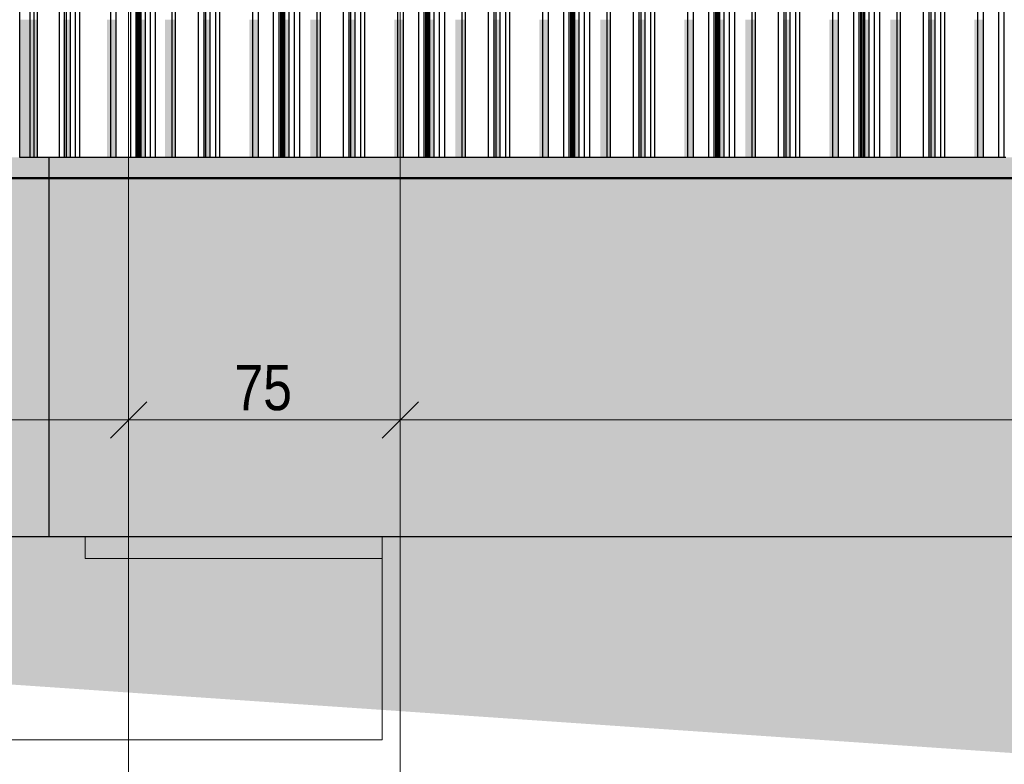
# Model space of a CAD drawing. Header units: metres. Extents: x -58265 to 590738, y -55036 to 35250.
# Tile 105 of 160: x 562561 to 565278, y -52304 to -50249. Entities that reach past the tile are written whole.
import ezdxf

# ---------------------------------------------------------------- set-up
doc = ezdxf.new("R2010")
doc.units = ezdxf.units.M
doc.header["$LTSCALE"] = 0.05
doc.linetypes.add('Strichlinie_ eng', pattern=[46, 30, -16])
for name, color, linetype in [('Ansicht Süd_3_A_1_Decken_Roh', 7, 'Continuous'), ('Ansicht Süd_3_A_1_Fassaden', 7, 'Continuous'), ('Ansicht Süd_3_A_1_Schraffuren', 7, 'Continuous'), ('Ansicht Süd_3_A_1_Wände_Außen', 7, 'Continuous'), ('Ansicht Süd_3_A_3_Achsen_Raster', 7, 'Continuous'), ('Ansicht Süd_3_A_4_Bemaßung_100', 7, 'Continuous')]:
    doc.layers.add(name, color=color, linetype=linetype)
doc.styles.add('ERSTELLTER_STIL_2', font='txt')

msp = doc.modelspace()

# ---------------------------------------------------------------- hatches: boundary and pattern name
at = {"layer": 'Ansicht Süd_3_A_1_Schraffuren', "linetype": 'Continuous', "lineweight": 15}
for points in [[(562589.2, -50628.9), (562589.2, -50248.9), (562560.9, -50248.9), (562560.9, -50628.9)], [(562600.9, -50628.9), (562600.9, -50248.9), (562589.2, -50248.9), (562589.2, -50628.9)], [(562609.4, -50628.9), (562609.4, -50248.9), (562600.9, -50248.9), (562600.9, -50628.9)], [(562684.5, -50248.9), (562681.2, -50248.9), (562681.2, -50628.9), (562684.5, -50628.9)], [(562689.5, -50628.9), (562689.5, -50248.9), (562684.5, -50248.9), (562684.5, -50628.9)], [(562700.6, -50628.9), (562700.6, -50248.9), (562689.5, -50248.9), (562689.5, -50628.9)], [(562812.4, -50248.9), (562801.7, -50248.9), (562801.7, -50628.9), (562812.4, -50628.9)], [(562827, -50628.9), (562827, -50248.9), (562812.4, -50248.9), (562812.4, -50628.9)], [(562886.1, -50248.9), (562882.8, -50248.9), (562882.8, -50628.9), (562886.1, -50628.9)], [(562887.7, -50628.9), (562887.7, -50248.9), (562886.1, -50248.9), (562886.1, -50628.9)], [(562891.5, -50628.9), (562891.5, -50248.9), (562887.7, -50248.9), (562887.7, -50628.9)], [(562893.2, -50628.9), (562893.2, -50248.9), (562891.5, -50248.9), (562891.5, -50628.9)], [(562896.1, -50628.9), (562896.1, -50248.9), (562893.2, -50248.9), (562893.2, -50628.9)], [(562908.1, -50628.9), (562908.1, -50248.9), (562896.1, -50248.9), (562896.1, -50628.9)], [(562962, -50628.9), (562981.4, -50628.9), (562981.4, -50248.9), (562962, -50248.9)], [(562990.4, -50628.9), (562990.4, -50248.9), (562981.4, -50248.9), (562981.4, -50628.9)], [(563069.4, -50248.9), (563066.2, -50248.9), (563066.2, -50628.9), (563069.4, -50628.9)], [(563074.7, -50628.9), (563074.7, -50248.9), (563069.4, -50248.9), (563069.4, -50628.9)], [(563086.3, -50628.9), (563086.3, -50248.9), (563074.7, -50248.9), (563074.7, -50628.9)], [(563203.9, -50248.9), (563193.9, -50248.9), (563193.9, -50628.9), (563203.9, -50628.9)], [(563219.2, -50628.9), (563219.2, -50248.9), (563203.9, -50248.9), (563203.9, -50628.9)], [(563281.4, -50248.9), (563279, -50248.9), (563279, -50628.9), (563281.4, -50628.9)], [(563283.2, -50628.9), (563283.2, -50248.9), (563281.4, -50248.9), (563281.4, -50628.9)], [(563287.1, -50248.9), (563283.4, -50248.9), (563283.4, -50628.9), (563287.1, -50628.9)], [(563288.9, -50628.9), (563288.9, -50248.9), (563287.1, -50248.9), (563287.1, -50628.9)], [(563291.9, -50628.9), (563291.9, -50248.9), (563288.9, -50248.9), (563288.9, -50628.9)], [(563304.6, -50628.9), (563304.6, -50248.9), (563291.9, -50248.9), (563291.9, -50628.9)], [(563381.7, -50248.9), (563362.3, -50248.9), (563362.3, -50628.9), (563381.7, -50628.9)], [(563390.6, -50628.9), (563390.6, -50248.9), (563381.7, -50248.9), (563381.7, -50628.9)], [(563469.6, -50248.9), (563466.5, -50248.9), (563466.5, -50628.9), (563469.6, -50628.9)], [(563474.9, -50628.9), (563474.9, -50248.9), (563469.6, -50248.9), (563469.6, -50628.9)], [(563486.6, -50628.9), (563486.6, -50248.9), (563474.9, -50248.9), (563474.9, -50628.9)], [(563604.2, -50248.9), (563594.2, -50248.9), (563594.2, -50628.9), (563604.2, -50628.9)], [(563619.5, -50628.9), (563619.5, -50248.9), (563604.2, -50248.9), (563604.2, -50628.9)], [(563681.7, -50248.9), (563679.3, -50248.9), (563679.3, -50628.9), (563681.7, -50628.9)], [(563683.4, -50628.9), (563683.4, -50248.9), (563681.7, -50248.9), (563681.7, -50628.9)], [(563687.4, -50248.9), (563683.7, -50248.9), (563683.7, -50628.9), (563687.4, -50628.9)], [(563689.1, -50628.9), (563689.1, -50248.9), (563687.4, -50248.9), (563687.4, -50628.9)], [(563692.2, -50628.9), (563692.2, -50248.9), (563689.1, -50248.9), (563689.1, -50628.9)], [(563704.8, -50628.9), (563704.8, -50248.9), (563692.2, -50248.9), (563692.2, -50628.9)], [(563782, -50248.9), (563762.6, -50248.9), (563762.6, -50628.9), (563782, -50628.9)], [(563790.9, -50628.9), (563790.9, -50248.9), (563782, -50248.9), (563782, -50628.9)], [(563869.9, -50248.9), (563866.8, -50248.9), (563866.8, -50628.9), (563869.9, -50628.9)], [(563875.2, -50628.9), (563875.2, -50248.9), (563869.9, -50248.9), (563869.9, -50628.9)], [(563886.9, -50628.9), (563886.9, -50248.9), (563875.2, -50248.9), (563875.2, -50628.9)], [(564004.5, -50248.9), (563994.5, -50248.9), (563994.5, -50628.9), (564004.5, -50628.9)], [(564019.8, -50628.9), (564019.8, -50248.9), (564004.5, -50248.9), (564004.5, -50628.9)], [(564079.6, -50628.9), (564081.9, -50628.9), (564081.9, -50248.9), (564079.6, -50248.9)], [(564083.7, -50628.9), (564083.7, -50248.9), (564081.9, -50248.9), (564081.9, -50628.9)], [(564087.6, -50248.9), (564083.9, -50248.9), (564083.9, -50628.9), (564087.6, -50628.9)], [(564089.4, -50628.9), (564089.4, -50248.9), (564087.6, -50248.9), (564087.6, -50628.9)], [(564092.5, -50628.9), (564092.5, -50248.9), (564089.4, -50248.9), (564089.4, -50628.9)], [(564105.1, -50628.9), (564105.1, -50248.9), (564092.5, -50248.9), (564092.5, -50628.9)], [(564182.3, -50248.9), (564162.8, -50248.9), (564162.8, -50628.9), (564182.3, -50628.9)], [(564191.2, -50628.9), (564191.2, -50248.9), (564182.3, -50248.9), (564182.3, -50628.9)], [(564270.2, -50248.9), (564267.1, -50248.9), (564267.1, -50628.9), (564270.2, -50628.9)], [(564275.5, -50628.9), (564275.5, -50248.9), (564270.2, -50248.9), (564270.2, -50628.9)], [(564287.2, -50628.9), (564287.2, -50248.9), (564275.5, -50248.9), (564275.5, -50628.9)], [(564404.7, -50248.9), (564394.8, -50248.9), (564394.8, -50628.9), (564404.7, -50628.9)], [(564420.1, -50628.9), (564420.1, -50248.9), (564404.7, -50248.9), (564404.7, -50628.9)], [(564482.2, -50248.9), (564479.8, -50248.9), (564479.8, -50628.9), (564482.2, -50628.9)], [(564484, -50628.9), (564484, -50248.9), (564482.2, -50248.9), (564482.2, -50628.9)], [(564487.9, -50248.9), (564484.2, -50248.9), (564484.2, -50628.9), (564487.9, -50628.9)], [(564489.7, -50628.9), (564489.7, -50248.9), (564487.9, -50248.9), (564487.9, -50628.9)], [(564492.8, -50628.9), (564492.8, -50248.9), (564489.7, -50248.9), (564489.7, -50628.9)], [(564505.4, -50628.9), (564505.4, -50248.9), (564492.8, -50248.9), (564492.8, -50628.9)], [(564582.5, -50248.9), (564563.1, -50248.9), (564563.1, -50628.9), (564582.5, -50628.9)], [(564591.4, -50628.9), (564591.4, -50248.9), (564582.5, -50248.9), (564582.5, -50628.9)], [(564667.3, -50628.9), (564670.4, -50628.9), (564670.4, -50248.9), (564667.3, -50248.9)], [(564675.7, -50628.9), (564675.7, -50248.9), (564670.4, -50248.9), (564670.4, -50628.9)], [(564687.4, -50628.9), (564687.4, -50248.9), (564675.7, -50248.9), (564675.7, -50628.9)], [(564805, -50248.9), (564795, -50248.9), (564795, -50628.9), (564805, -50628.9)], [(564820.3, -50628.9), (564820.3, -50248.9), (564805, -50248.9), (564805, -50628.9)], [(564882.5, -50248.9), (564880.1, -50248.9), (564880.1, -50628.9), (564882.5, -50628.9)], [(564884.2, -50628.9), (564884.2, -50248.9), (564882.5, -50248.9), (564882.5, -50628.9)], [(564888.2, -50248.9), (564884.5, -50248.9), (564884.5, -50628.9), (564888.2, -50628.9)], [(564890, -50628.9), (564890, -50248.9), (564888.2, -50248.9), (564888.2, -50628.9)], [(564893, -50628.9), (564893, -50248.9), (564890, -50248.9), (564890, -50628.9)], [(564905.6, -50628.9), (564905.6, -50248.9), (564893, -50248.9), (564893, -50628.9)], [(564982.8, -50248.9), (564963.4, -50248.9), (564963.4, -50628.9), (564982.8, -50628.9)], [(564991.7, -50628.9), (564991.7, -50248.9), (564982.8, -50248.9), (564982.8, -50628.9)], [(565070.7, -50248.9), (565067.6, -50248.9), (565067.6, -50628.9), (565070.7, -50628.9)], [(565076, -50628.9), (565076, -50248.9), (565070.7, -50248.9), (565070.7, -50628.9)], [(565087.7, -50628.9), (565087.7, -50248.9), (565076, -50248.9), (565076, -50628.9)], [(565205.3, -50248.9), (565195.3, -50248.9), (565195.3, -50628.9), (565205.3, -50628.9)], [(565220.6, -50628.9), (565220.6, -50248.9), (565205.3, -50248.9), (565205.3, -50628.9)], [(556844.3, -50836.1), (556250.4, -51676.1), (562640.9, -51676.1), (562640.9, -50628.9), (562560.1, -50628.9), (562560.1, -50626.1), (562560.1, -50628.9), (560685.9, -50628.9), (560685.9, -50686.1), (560275.9, -50686.1), (560275.9, -50836.1)]]:
    msp.add_hatch(color=7, dxfattribs=at).paths.add_polyline_path(points)
h = msp.add_hatch(color=7, dxfattribs=at)
h.paths.add_polyline_path([(562640.9, -50736.3), (562671.4, -50706.2), (562747, -50706.2), (562747, -50742), (562787.2, -50742), (562827, -50706.2), (562828.1, -50706.2), (562828.1, -50742), (562842, -50742), (562883.8, -50702), (562910.4, -50702), (562910.4, -50742), (562974.2, -50742), (563006.3, -50713.6), (563006.3, -50742), (563021.5, -50742), (563058.5, -50706.2), (563139.2, -50706.2), (563139.2, -50742), (563181.5, -50742), (563222.2, -50706.2), (563224.3, -50706.2), (563224.3, -50712.1), (563224.6, -50742), (563239.2, -50742), (563281.7, -50702), (563310.6, -50702), (563310.6, -50742), (563374.5, -50742), (563406.6, -50713.6), (563406.6, -50742), (563421.7, -50742), (563458.7, -50706.2), (563539.5, -50706.2), (563539.5, -50742), (563581.8, -50742), (563622.4, -50706.2), (563624.6, -50706.2), (563624.6, -50712.1), (563624.8, -50742), (563639.5, -50742), (563681.9, -50702), (563710.9, -50702), (563710.9, -50742), (563774.7, -50742), (563806.9, -50713.6), (563806.9, -50742), (563822, -50742), (563859, -50706.2), (563939.8, -50706.2), (563939.8, -50742), (563982.1, -50742), (564022.7, -50706.2), (564024.9, -50706.2), (564024.9, -50712.1), (564025.1, -50742), (564039.8, -50742), (564082.2, -50702), (564111.2, -50702), (564111.2, -50742), (564175, -50742), (564207.2, -50713.6), (564207.2, -50742), (564222.3, -50742), (564259.3, -50706.2), (564340.1, -50706.2), (564340.1, -50742), (564382.3, -50742), (564423, -50706.2), (564425.1, -50706.2), (564425.1, -50712.1), (564425.4, -50742), (564440, -50742), (564482.5, -50702), (564511.4, -50702), (564511.4, -50742), (564575.3, -50742), (564607.4, -50713.6), (564607.4, -50742), (564622.6, -50742), (564659.6, -50706.2), (564740.3, -50706.2), (564740.3, -50742), (564782.6, -50742), (564823.2, -50706.2), (564825.4, -50706.2), (564825.4, -50712.1), (564825.6, -50742), (564840.3, -50742), (564882.8, -50702), (564911.7, -50702), (564911.7, -50742), (564975.6, -50742), (565007.7, -50713.6), (565007.7, -50742), (565022.8, -50742), (565059.8, -50706.2), (565140.6, -50706.2), (565140.6, -50742), (565182.9, -50742), (565223.5, -50706.2), (565225.7, -50706.2), (565225.7, -50712.1), (565225.9, -50742), (565240.6, -50742), (565283, -50702), (565312, -50702), (565312, -50742), (565375.8, -50742), (565408, -50713.6), (565408, -50742), (565423.1, -50742), (565460.1, -50706.2), (565540.9, -50706.2), (565540.9, -50742), (565583.1, -50742), (565623.8, -50706.2), (565626, -50706.2), (565626, -50712.1), (565626.2, -50742), (565640.8, -50742), (565683.3, -50702), (565712.3, -50702), (565712.3, -50742), (565776.1, -50742), (565808.3, -50713.6), (565808.3, -50742), (565823.4, -50742), (565860.4, -50706.2), (565941.2, -50706.2), (565941.2, -50742), (565983.4, -50742), (566024.1, -50706.2), (566026.2, -50706.2), (566026.2, -50712.1), (566026.5, -50742), (566041.1, -50742), (566083.6, -50702), (566112.5, -50702), (566112.5, -50742), (566176.4, -50742), (566208.5, -50713.6), (566208.5, -50742), (566223.7, -50742), (566260.6, -50706.2), (566341.4, -50706.2), (566341.4, -50742), (566383.7, -50742), (566424.3, -50706.2), (566426.5, -50706.2), (566426.5, -50712.1), (566426.7, -50742), (566441.4, -50742), (566483.8, -50702), (566512.8, -50702), (566512.8, -50742), (566576.7, -50742), (566608.8, -50713.6), (566608.8, -50742), (566623.9, -50742), (566660.9, -50706.2), (566741.7, -50706.2), (566741.7, -50742), (566784, -50742), (566824.6, -50706.2), (566826.8, -50706.2), (566826.8, -50712.1), (566827, -50742), (566841.7, -50742), (566884.1, -50702), (566913.1, -50702), (566913.1, -50742), (566976.9, -50742), (567009.1, -50713.6), (567009.1, -50742), (567024.2, -50742), (567061.2, -50706.2), (567142, -50706.2), (567142, -50742), (567184.2, -50742), (567224.9, -50706.2), (567227.1, -50706.2), (567227.1, -50712.1), (567227.3, -50742), (567241.9, -50742), (567284.4, -50702), (567313.4, -50702), (567313.4, -50742), (567377.2, -50742), (567409.3, -50713.6), (567409.3, -50742), (567424.5, -50742), (567461.5, -50706.2), (567542.2, -50706.2), (567542.2, -50742), (567584.5, -50742), (567625.2, -50706.2), (567627.3, -50706.2), (567627.3, -50712.1), (567627.6, -50742), (567642.2, -50742), (567684.7, -50702), (567713.6, -50702), (567713.6, -50742), (567777.5, -50742), (567809.6, -50713.6), (567809.6, -50742), (567824.7, -50742), (567861.7, -50706.2), (567942.5, -50706.2), (567942.5, -50742), (567984.8, -50742), (568025.4, -50706.2), (568027.6, -50706.2), (568027.6, -50712.1), (568027.8, -50742), (568042.5, -50742), (568084.9, -50702), (568113.9, -50702), (568113.9, -50742), (568177.7, -50742), (568209.9, -50713.6), (568209.9, -50742), (568225, -50742), (568262, -50706.2), (568342.8, -50706.2), (568342.8, -50742), (568385.1, -50742), (568425.7, -50706.2), (568427.9, -50706.2), (568427.9, -50712.1), (568428.1, -50742), (568442.8, -50742), (568485.2, -50702), (568514.2, -50702), (568514.2, -50742), (568578, -50742), (568610.2, -50713.6), (568610.2, -50742), (568625.3, -50742), (568662.3, -50706.2), (568743.1, -50706.2), (568743.1, -50742), (568785.3, -50742), (568826, -50706.2), (568828.1, -50706.2), (568828.1, -50712.1), (568828.4, -50742), (568843, -50742), (568885.5, -50702), (568914.4, -50702), (568914.4, -50742), (568978.3, -50742), (569010.4, -50713.6), (569010.4, -50742), (569025.6, -50742), (569062.6, -50706.2), (569143.3, -50706.2), (569143.3, -50742), (569185.6, -50742), (569226.2, -50706.2), (569228.4, -50706.2), (569228.4, -50712.1), (569228.6, -50742), (569243.3, -50742), (569285.8, -50702), (569314.7, -50702), (569314.7, -50742), (569378.6, -50742), (569410.7, -50713.6), (569410.7, -50742), (569425.8, -50742), (569462.8, -50706.2), (569543.6, -50706.2), (569543.6, -50742), (569585.9, -50742), (569626.5, -50706.2), (569628.7, -50706.2), (569628.7, -50712.1), (569628.9, -50742), (569643.6, -50742), (569686, -50702), (569715, -50702), (569715, -50742), (569778.8, -50742), (569811, -50713.6), (569811, -50742), (569826.1, -50742), (569863.1, -50706.2), (569943.9, -50706.2), (569943.9, -50742), (569986.1, -50742), (570026.8, -50706.2), (570029, -50706.2), (570029, -50712.1), (570029.2, -50742), (570043.8, -50742), (570086.3, -50702), (570115.3, -50702), (570115.3, -50742), (570164, -50742), (568988.6, -51536.5), (568981.1, -51536.5), (568936.1, -51600.2), (568936.1, -51615.2), (568939.7, -51615.2), (568936.1, -51620.2), (568936.1, -51676.1), (568996.1, -51676.1), (568996.1, -51582.8), (569032.5, -51558.2), (569032.5, -51676.1), (569092.5, -51676.1), (569092.5, -51517.6), (569129, -51493), (569129, -51676.1), (569189, -51676.1), (569189, -51452.4), (569225.4, -51427.8), (569225.4, -51676.1), (569285.4, -51676.1), (569285.4, -51387.3), (569321.8, -51362.6), (569321.8, -51676.1), (569381.8, -51676.1), (569381.8, -51322.1), (569418.2, -51297.5), (569418.2, -51676.1), (569478.2, -51676.1), (569478.2, -51256.9), (569514.7, -51232.3), (569514.7, -51676.1), (569574.7, -51676.1), (569574.7, -51191.7), (569611.1, -51167.1), (569611.1, -51656.2), (569597, -51676.1), (570613, -51676.1), (570666.1, -51601.1), (570810.6, -51503.4), (570876.1, -51503.4), (570936.1, -51418.6), (571080.6, -51320.9), (571146.1, -51320.9), (571206.1, -51236.1), (571350.6, -51138.4), (571416.1, -51138.4), (571431.5, -51116.6), (572222.6, -51116.6), (572460.4, -50955.9), (572525.9, -50955.9), (572585.8, -50871.1), (572730.4, -50773.4), (572795.9, -50773.4), (572831.1, -50723.6), (572831.1, -50742), (572845.8, -50742), (572888.2, -50702), (572917.2, -50702), (572917.2, -50742), (572981, -50742), (573013.2, -50713.6), (573013.2, -50742), (573028.3, -50742), (573065.3, -50706.2), (573146.1, -50706.2), (573146.1, -50742), (573188.3, -50742), (573229, -50706.2), (573231.1, -50706.2), (573231.1, -50712.1), (573231.4, -50742), (573246, -50742), (573288.5, -50702), (573317.4, -50702), (573317.4, -50742), (573381.3, -50742), (573413.4, -50713.6), (573413.4, -50742), (573428.6, -50742), (573465.6, -50706.2), (573546.3, -50706.2), (573546.3, -50742), (573588.6, -50742), (573629.2, -50706.2), (573631.4, -50706.2), (573631.4, -50712.1), (573631.6, -50742), (573646.3, -50742), (573688.8, -50702), (573717.7, -50702), (573717.7, -50742), (573781.6, -50742), (573813.7, -50713.6), (573813.7, -50742), (573828.8, -50742), (573865.8, -50706.2), (573946.6, -50706.2), (573946.6, -50742), (573988.9, -50742), (574029.5, -50706.2), (574031.7, -50706.2), (574031.7, -50712.1), (574031.9, -50742), (574046.6, -50742), (574089, -50702), (574118, -50702), (574118, -50742), (574181.8, -50742), (574214, -50713.6), (574214, -50742), (574229.1, -50742), (574266.1, -50706.2), (574346.9, -50706.2), (574346.9, -50742), (574389.1, -50742), (574429.8, -50706.2), (574432, -50706.2), (574432, -50712.1), (574432.2, -50742), (574446.8, -50742), (574489.3, -50702), (574518.3, -50702), (574518.3, -50742), (574582.1, -50742), (574614.3, -50713.6), (574614.3, -50742), (574629.4, -50742), (574666.4, -50706.2), (574747.2, -50706.2), (574747.2, -50742), (574789.4, -50742), (574830.1, -50706.2), (574832.2, -50706.2), (574832.2, -50712.1), (574832.5, -50742), (574847.1, -50742), (574889.6, -50702), (574918.5, -50702), (574918.5, -50742), (574982.4, -50742), (575014.5, -50713.6), (575014.5, -50742), (575029.7, -50742), (575066.6, -50706.2), (575147.4, -50706.2), (575147.4, -50742), (575189.7, -50742), (575230.3, -50706.2), (575232.5, -50706.2), (575232.5, -50712.1), (575232.7, -50742), (575247.4, -50742), (575289.8, -50702), (575318.8, -50702), (575318.8, -50742), (575382.7, -50742), (575414.8, -50713.6), (575414.8, -50742), (575429.9, -50742), (575466.9, -50706.2), (575547.7, -50706.2), (575547.7, -50742), (575590, -50742), (575630.6, -50706.2), (575632.8, -50706.2), (575632.8, -50712.1), (575633, -50742), (575647.7, -50742), (575690.1, -50702), (575719.1, -50702), (575719.1, -50742), (575782.9, -50742), (575815.1, -50713.6), (575815.1, -50742), (575830.2, -50742), (575867.2, -50706.2), (575948, -50706.2), (575948, -50742), (575990.2, -50742), (576030.9, -50706.2), (576033.1, -50706.2), (576033.1, -50712.1), (576033.3, -50742), (576047.9, -50742), (576090.4, -50702), (576119.4, -50702), (576119.4, -50742), (576183.2, -50742), (576215.3, -50713.6), (576215.3, -50742), (576230.5, -50742), (576267.5, -50706.2), (576348.2, -50706.2), (576348.2, -50742), (576390.5, -50742), (576431.2, -50706.2), (576433.3, -50706.2), (576433.3, -50712.1), (576433.6, -50742), (576448.2, -50742), (576490.7, -50702), (576519.6, -50702), (576519.6, -50742), (576583.5, -50742), (576615.6, -50713.6), (576615.6, -50742), (576630.7, -50742), (576667.7, -50706.2), (576748.5, -50706.2), (576748.5, -50742), (576790.8, -50742), (576831.4, -50706.2), (576833.6, -50706.2), (576833.6, -50712.1), (576833.8, -50742), (576848.5, -50742), (576890.9, -50702), (576919.9, -50702), (576919.9, -50742), (576983.7, -50742), (577015.9, -50713.6), (577015.9, -50742), (577031, -50742), (577068, -50706.2), (577148.8, -50706.2), (577148.8, -50742), (577191.1, -50742), (577231.7, -50706.2), (577233.9, -50706.2), (577233.9, -50712.1), (577234.1, -50742), (577248.8, -50742), (577291.2, -50702), (577320.2, -50702), (577320.2, -50742), (577384, -50742), (577416.2, -50713.6), (577416.2, -50742), (577431.3, -50742), (577468.3, -50706.2), (577549.1, -50706.2), (577549.1, -50742), (577591.3, -50742), (577632, -50706.2), (577634.1, -50706.2), (577634.1, -50712.1), (577634.4, -50742), (577649, -50742), (577691.5, -50702), (577720.4, -50702), (577720.4, -50742), (577784.3, -50742), (577816.4, -50713.6), (577816.4, -50742), (577831.6, -50742), (577868.6, -50706.2), (577949.3, -50706.2), (577949.3, -50742), (577991.6, -50742), (578032.2, -50706.2), (578034.4, -50706.2), (578034.4, -50712.1), (578034.6, -50742), (578049.3, -50742), (578091.8, -50702), (578120.7, -50702), (578120.7, -50742), (578184.6, -50742), (578216.7, -50713.6), (578216.7, -50742), (578231.8, -50742), (578268.8, -50706.2), (578349.6, -50706.2), (578349.6, -50742), (578391.9, -50742), (578432.5, -50706.2), (578434.7, -50706.2), (578434.7, -50712.1), (578434.9, -50742), (578449.6, -50742), (578492, -50702), (578521, -50702), (578521, -50742), (578584.8, -50742), (578617, -50713.6), (578617, -50742), (578632.1, -50742), (578669.1, -50706.2), (578749.9, -50706.2), (578749.9, -50742), (578792.1, -50742), (578832.8, -50706.2), (578835, -50706.2), (578835, -50712.1), (578835.2, -50742), (578849.8, -50742), (578892.3, -50702), (578921.3, -50702), (578921.3, -50742), (578985.1, -50742), (579017.3, -50713.6), (579017.3, -50742), (579032.4, -50742), (579069.4, -50706.2), (579150.2, -50706.2), (579150.2, -50742), (579192.4, -50742), (579233.1, -50706.2), (579235.2, -50706.2), (579235.2, -50712.1), (579235.5, -50742), (579250.1, -50742), (579292.6, -50702), (579321.5, -50702), (579321.5, -50742), (579385.4, -50742), (579417.5, -50713.6), (579417.5, -50742), (579432.7, -50742), (579469.6, -50706.2), (579550.4, -50706.2), (579550.4, -50742), (579592.7, -50742), (579633.3, -50706.2), (579635.5, -50706.2), (579635.5, -50712.1), (579635.7, -50742), (579650.4, -50742), (579692.8, -50702), (579721.8, -50702), (579721.8, -50742), (579785.7, -50742), (579817.8, -50713.6), (579817.8, -50742), (579832.9, -50742), (579869.9, -50706.2), (579950.7, -50706.2), (579950.7, -50742), (579993, -50742), (580033.6, -50706.2), (580035.8, -50706.2), (580035.8, -50712.1), (580036, -50742), (580050.7, -50742), (580093.1, -50702), (580122.1, -50702), (580122.1, -50742), (580185.9, -50742), (580218.1, -50713.6), (580218.1, -50742), (580233.2, -50742), (580270.2, -50706.2), (580351, -50706.2), (580351, -50742), (580393.2, -50742), (580433.9, -50706.2), (580436.1, -50706.2), (580436.1, -50712.1), (580436.3, -50742), (580450.9, -50742), (580493.4, -50702), (580522.4, -50702), (580522.4, -50742), (580586.2, -50742), (580618.3, -50713.6), (580618.3, -50742), (580633.5, -50742), (580670.5, -50706.2), (580751.2, -50706.2), (580751.2, -50742), (580793.5, -50742), (580834.2, -50706.2), (580836.3, -50706.2), (580836.3, -50712.1), (580836.6, -50742), (580851.2, -50742), (580893.7, -50702), (580922.6, -50702), (580922.6, -50742), (580986.5, -50742), (581018.6, -50713.6), (581018.6, -50742), (581033.7, -50742), (581070.7, -50706.2), (581151.5, -50706.2), (581151.5, -50742), (581193.8, -50742), (581234.4, -50706.2), (581236.6, -50706.2), (581236.6, -50712.1), (581236.8, -50742), (581251.5, -50742), (581293.9, -50702), (581322.9, -50702), (581322.9, -50742), (581386.7, -50742), (581418.9, -50713.6), (581418.9, -50742), (581434, -50742), (581471, -50706.2), (581551.8, -50706.2), (581551.8, -50742), (581594.1, -50742), (581634.7, -50706.2), (581636.9, -50706.2), (581636.9, -50712.1), (581637.1, -50742), (581651.8, -50742), (581694.2, -50702), (581723.2, -50702), (581723.2, -50742), (581787, -50742), (581819.2, -50713.6), (581819.2, -50742), (581834.3, -50742), (581871.3, -50706.2), (581952.1, -50706.2), (581952.1, -50742), (581994.3, -50742), (582035, -50706.2), (582037.1, -50706.2), (582037.1, -50712.1), (582037.4, -50742), (582052, -50742), (582094.5, -50702), (582123.4, -50702), (582123.4, -50742), (582187.3, -50742), (582219.4, -50713.6), (582219.4, -50742), (582234.6, -50742), (582271.6, -50706.2), (582352.3, -50706.2), (582352.3, -50742), (582394.6, -50742), (582435.2, -50706.2), (582437.4, -50706.2), (582437.4, -50712.1), (582437.6, -50742), (582452.3, -50742), (582494.8, -50702), (582523.7, -50702), (582523.7, -50742), (582587.6, -50742), (582619.7, -50713.6), (582619.7, -50742), (582634.8, -50742), (582671.8, -50706.2), (582752.6, -50706.2), (582752.6, -50742), (582794.9, -50742), (582835.5, -50706.2), (582837.7, -50706.2), (582837.7, -50712.1), (582837.9, -50742), (582852.6, -50742), (582895, -50702), (582924, -50702), (582924, -50742), (582987.8, -50742), (583020, -50713.6), (583020, -50742), (583035.1, -50742), (583072.1, -50706.2), (583152.9, -50706.2), (583152.9, -50742), (583195.1, -50742), (583235.8, -50706.2), (583238, -50706.2), (583238, -50712.1), (583238.2, -50742), (583252.8, -50742), (583295.3, -50702), (583324.3, -50702), (583324.3, -50742), (583388.1, -50742), (583420.2, -50713.6), (583420.2, -50742), (583435.4, -50742), (583472.4, -50706.2), (583553.2, -50706.2), (583553.2, -50742), (583595.4, -50742), (583636.1, -50706.2), (583638.2, -50706.2), (583638.2, -50712.1), (583638.5, -50742), (583653.1, -50742), (583695.6, -50702), (583724.5, -50702), (583724.5, -50742), (583788.4, -50742), (583820.5, -50713.6), (583820.5, -50742), (583835.6, -50742), (583872.6, -50706.2), (583953.4, -50706.2), (583953.4, -50742), (583995.7, -50742), (584036.3, -50706.2), (584038.5, -50706.2), (584038.5, -50712.1), (584038.7, -50742), (584053.4, -50742), (584095.8, -50702), (584124.4, -50702), (584124.4, -50742), (584185, -50742), (584215.5, -50714.5), (584215.5, -50742), (584229.8, -50742), (584266.2, -50706.2), (584341.7, -50706.2), (584341.7, -50742), (584381.8, -50742), (584421.6, -50706.2), (584422.6, -50706.2), (584422.6, -50742), (584435.9, -50742), (584435.9, -50628.9), (570455, -50628.9), (570370.4, -50686.1), (570156.1, -50686.1), (570240.7, -50628.9), (562640.9, -50628.9)])
h.paths.add_polyline_path([(569671.1, -51571.3), (569671.1, -51126.5), (569707.5, -51101.9), (569707.5, -51519.8)], flags=0)
h.paths.add_polyline_path([(569804, -51383.4), (569767.5, -51435), (569767.5, -51061.4), (569804, -51036.7)], flags=0)
h.paths.add_polyline_path([(569864, -51298.6), (569864, -50996.2), (569900.4, -50971.6), (569900.4, -51247.1)], flags=0)
h.paths.add_polyline_path([(569960.4, -50983.1), (569996.8, -50983.1), (569996.8, -51110.7), (569960.4, -51162.2)], flags=0)
h.paths.add_polyline_path([(569960.4, -50962.9), (569960.4, -50931), (569996.8, -50906.4), (569996.8, -50911.9), (569996.1, -50912.4)], flags=0)
h.paths.add_polyline_path([(570087.1, -50983.1), (570056.8, -51025.9), (570056.8, -50983.1)], flags=0)
h.paths.add_polyline_path([(570056.8, -50865.8), (570093.2, -50841.2), (570093.2, -50846.7), (570056.8, -50871.3)], flags=0)
h.paths.add_polyline_path([(570189.7, -50781.5), (570153.2, -50806.2), (570153.2, -50800.7), (570189.7, -50776)], flags=0)
h.paths.add_polyline_path([(570249.7, -50735.5), (570286.1, -50710.9), (570286.1, -50716.4), (570249.7, -50741)], flags=0)
at = {"layer": 'Ansicht Süd_3_A_1_Schraffuren', "linetype": 'Continuous', "lineweight": 18}
msp.add_hatch(color=9, dxfattribs=at).paths.add_polyline_path([(514049.5, -50686.1), (514049.5, -51551.1), (522644.4, -52952.6), (535804.2, -51713.8), (549514.4, -53082.8), (561141.9, -51988), (569574.8, -52564.9), (581633.5, -51759.6), (586181.4, -52952.6), (590713.8, -51299.2), (590713.8, -50686.1)])

# ---------------------------------------------------------------- linework, layer by layer
at = {"layer": 'Ansicht Süd_3_A_1_Decken_Roh', "color": 253, "linetype": 'Continuous', "lineweight": 18}
for p, q in [((563560.9, -52236.1), (563560.9, -51736.1)), ((560220.9, -52236.1), (563560.9, -52236.1))]:
    msp.add_line(p, q, dxfattribs=at)
at = {"layer": 'Ansicht Süd_3_A_1_Fassaden', "color": 7, "linetype": 'Continuous', "lineweight": 25}
for p, q in [((562560.9, -50248.9), (562560.9, -48648.9)), ((562589.2, -50248.9), (562589.2, -48648.9)), ((562600.9, -50248.9), (562600.9, -48648.9)), ((562609.4, -50248.9), (562609.4, -48648.9)), ((562670.1, -50248.9), (562670.1, -48648.9)), ((562684.5, -50248.9), (562684.5, -48648.9)), ((562689.5, -50248.9), (562689.5, -48648.9)), ((562700.6, -50248.9), (562700.6, -48648.9)), ((562715, -50248.9), (562715, -48648.9)), ((562726.1, -50248.9), (562726.1, -48648.9)), ((562812.4, -50248.9), (562812.4, -48648.9)), ((562827, -50248.9), (562827, -48648.9)), ((562867.2, -50248.9), (562867.2, -48648.9)), ((562881.7, -50248.9), (562881.7, -48648.9)), ((562886.1, -50248.9), (562886.1, -48648.9)), ((562887.7, -50248.9), (562887.7, -48648.9)), ((562891.5, -50248.9), (562891.5, -48648.9)), ((562893.2, -50248.9), (562893.2, -48648.9)), ((562896.1, -50248.9), (562896.1, -48648.9)), ((562908.1, -50248.9), (562908.1, -48648.9)), ((562922, -50248.9), (562922, -48648.9)), ((562935.4, -50248.9), (562935.4, -48648.9)), ((562981.4, -50248.9), (562981.4, -48648.9)), ((562990.4, -50248.9), (562990.4, -48648.9)), ((563054.2, -50248.9), (563054.2, -48648.9)), ((563069.4, -50248.9), (563069.4, -48648.9)), ((563074.7, -50248.9), (563074.7, -48648.9)), ((563086.3, -50248.9), (563086.3, -48648.9)), ((563101.5, -50248.9), (563101.5, -48648.9)), ((563113.2, -50248.9), (563113.2, -48648.9)), ((563203.9, -50248.9), (563203.9, -48648.9)), ((563219.2, -50248.9), (563219.2, -48648.9)), ((563261.5, -50248.9), (563261.5, -48648.9)), ((563276.8, -50248.9), (563276.8, -48648.9)), ((563281.4, -50248.9), (563281.4, -48648.9)), ((563283.2, -50248.9), (563283.2, -48648.9)), ((563287.1, -50248.9), (563287.1, -48648.9)), ((563288.9, -50248.9), (563288.9, -48648.9)), ((563291.9, -50248.9), (563291.9, -48648.9)), ((563304.6, -50248.9), (563304.6, -48648.9)), ((563319.2, -50248.9), (563319.2, -48648.9)), ((563333.3, -50248.9), (563333.3, -48648.9)), ((563381.7, -50248.9), (563381.7, -48648.9)), ((563390.6, -50248.9), (563390.6, -48648.9)), ((563454.5, -50248.9), (563454.5, -48648.9)), ((563469.6, -50248.9), (563469.6, -48648.9)), ((563474.9, -50248.9), (563474.9, -48648.9)), ((563486.6, -50248.9), (563486.6, -48648.9)), ((563501.7, -50248.9), (563501.7, -48648.9)), ((563513.4, -50248.9), (563513.4, -48648.9)), ((563604.2, -50248.9), (563604.2, -48648.9)), ((563619.5, -50248.9), (563619.5, -48648.9)), ((563661.8, -50248.9), (563661.8, -48648.9)), ((563677.1, -50248.9), (563677.1, -48648.9)), ((563681.7, -50248.9), (563681.7, -48648.9)), ((563683.4, -50248.9), (563683.4, -48648.9)), ((563687.4, -50248.9), (563687.4, -48648.9)), ((563689.1, -50248.9), (563689.1, -48648.9)), ((563692.2, -50248.9), (563692.2, -48648.9)), ((563704.8, -50248.9), (563704.8, -48648.9)), ((563719.5, -50248.9), (563719.5, -48648.9)), ((563733.6, -50248.9), (563733.6, -48648.9)), ((563782, -50248.9), (563782, -48648.9)), ((563790.9, -50248.9), (563790.9, -48648.9)), ((563854.7, -50248.9), (563854.7, -48648.9)), ((563869.9, -50248.9), (563869.9, -48648.9)), ((563875.2, -50248.9), (563875.2, -48648.9)), ((563886.9, -50248.9), (563886.9, -48648.9)), ((563902, -50248.9), (563902, -48648.9)), ((563913.7, -50248.9), (563913.7, -48648.9)), ((564004.5, -50248.9), (564004.5, -48648.9)), ((564019.8, -50248.9), (564019.8, -48648.9)), ((564062.1, -50248.9), (564062.1, -48648.9)), ((564077.4, -50248.9), (564077.4, -48648.9)), ((564081.9, -50248.9), (564081.9, -48648.9)), ((564083.7, -50248.9), (564083.7, -48648.9)), ((564087.6, -50248.9), (564087.6, -48648.9)), ((564089.4, -50248.9), (564089.4, -48648.9)), ((564092.5, -50248.9), (564092.5, -48648.9)), ((564105.1, -50248.9), (564105.1, -48648.9)), ((564119.8, -50248.9), (564119.8, -48648.9)), ((564133.9, -50248.9), (564133.9, -48648.9)), ((564182.3, -50248.9), (564182.3, -48648.9)), ((564191.2, -50248.9), (564191.2, -48648.9)), ((564255, -50248.9), (564255, -48648.9)), ((564270.2, -50248.9), (564270.2, -48648.9)), ((564275.5, -50248.9), (564275.5, -48648.9)), ((564287.2, -50248.9), (564287.2, -48648.9)), ((564302.3, -50248.9), (564302.3, -48648.9)), ((564314, -50248.9), (564314, -48648.9)), ((564404.7, -50248.9), (564404.7, -48648.9)), ((564420.1, -50248.9), (564420.1, -48648.9)), ((564462.3, -50248.9), (564462.3, -48648.9)), ((564477.7, -50248.9), (564477.7, -48648.9)), ((564482.2, -50248.9), (564482.2, -48648.9)), ((564484, -50248.9), (564484, -48648.9)), ((564487.9, -50248.9), (564487.9, -48648.9)), ((564489.7, -50248.9), (564489.7, -48648.9)), ((564492.8, -50248.9), (564492.8, -48648.9)), ((564505.4, -50248.9), (564505.4, -48648.9)), ((564520, -50248.9), (564520, -48648.9)), ((564534.1, -50248.9), (564534.1, -48648.9)), ((564582.5, -50248.9), (564582.5, -48648.9)), ((564591.4, -50248.9), (564591.4, -48648.9)), ((564655.3, -50248.9), (564655.3, -48648.9)), ((564670.4, -50248.9), (564670.4, -48648.9)), ((564675.7, -50248.9), (564675.7, -48648.9)), ((564687.4, -50248.9), (564687.4, -48648.9)), ((564702.6, -50248.9), (564702.6, -48648.9)), ((564714.2, -50248.9), (564714.2, -48648.9)), ((564805, -50248.9), (564805, -48648.9)), ((564820.3, -50248.9), (564820.3, -48648.9)), ((564862.6, -50248.9), (564862.6, -48648.9)), ((564877.9, -50248.9), (564877.9, -48648.9)), ((564882.5, -50248.9), (564882.5, -48648.9)), ((564884.2, -50248.9), (564884.2, -48648.9)), ((564888.2, -50248.9), (564888.2, -48648.9)), ((564890, -50248.9), (564890, -48648.9)), ((564893, -50248.9), (564893, -48648.9)), ((564905.6, -50248.9), (564905.6, -48648.9)), ((564920.3, -50248.9), (564920.3, -48648.9)), ((564934.4, -50248.9), (564934.4, -48648.9)), ((564982.8, -50248.9), (564982.8, -48648.9)), ((564991.7, -50248.9), (564991.7, -48648.9)), ((565055.6, -50248.9), (565055.6, -48648.9)), ((565070.7, -50248.9), (565070.7, -48648.9)), ((565076, -50248.9), (565076, -48648.9)), ((565087.7, -50248.9), (565087.7, -48648.9)), ((565102.8, -50248.9), (565102.8, -48648.9)), ((565114.5, -50248.9), (565114.5, -48648.9)), ((565205.3, -50248.9), (565205.3, -48648.9)), ((565220.6, -50248.9), (565220.6, -48648.9)), ((565262.9, -50248.9), (565262.9, -48648.9)), ((565278.2, -50248.9), (565278.2, -48648.9)), ((562560.9, -50628.9), (562560.9, -50248.9)), ((562589.2, -50628.9), (562589.2, -50248.9)), ((562600.9, -50628.9), (562600.9, -50248.9)), ((562609.4, -50628.9), (562609.4, -50248.9)), ((562670.1, -50628.9), (562670.1, -50248.9)), ((562684.5, -50628.9), (562684.5, -50248.9)), ((562689.5, -50628.9), (562689.5, -50248.9)), ((562700.6, -50628.9), (562700.6, -50248.9)), ((562715, -50628.9), (562715, -50248.9)), ((562726.1, -50628.9), (562726.1, -50248.9)), ((562812.4, -50628.9), (562812.4, -50248.9)), ((562827, -50628.9), (562827, -50248.9)), ((562867.2, -50628.9), (562867.2, -50248.9)), ((562881.7, -50628.9), (562881.7, -50248.9)), ((562886.1, -50628.9), (562886.1, -50248.9)), ((562887.7, -50628.9), (562887.7, -50248.9)), ((562891.5, -50628.9), (562891.5, -50248.9)), ((562893.2, -50628.9), (562893.2, -50248.9)), ((562896.1, -50248.9), (562893.2, -50248.9)), ((562896.1, -50628.9), (562896.1, -50248.9)), ((562908.1, -50628.9), (562908.1, -50248.9)), ((562922, -50628.9), (562922, -50248.9)), ((562935.4, -50628.9), (562935.4, -50248.9)), ((562981.4, -50628.9), (562981.4, -50248.9)), ((562990.4, -50628.9), (562990.4, -50248.9)), ((563054.2, -50628.9), (563054.2, -50248.9)), ((563069.4, -50628.9), (563069.4, -50248.9)), ((563074.7, -50628.9), (563074.7, -50248.9)), ((563086.3, -50628.9), (563086.3, -50248.9)), ((563101.5, -50628.9), (563101.5, -50248.9)), ((563113.2, -50628.9), (563113.2, -50248.9)), ((563203.9, -50628.9), (563203.9, -50248.9)), ((563219.2, -50628.9), (563219.2, -50248.9)), ((563261.5, -50628.9), (563261.5, -50248.9)), ((563276.8, -50628.9), (563276.8, -50248.9)), ((563281.4, -50628.9), (563281.4, -50248.9)), ((563283.2, -50628.9), (563283.2, -50248.9)), ((563287.1, -50628.9), (563287.1, -50248.9)), ((563288.9, -50628.9), (563288.9, -50248.9)), ((563291.9, -50248.9), (563288.9, -50248.9)), ((563291.9, -50628.9), (563291.9, -50248.9)), ((563304.6, -50628.9), (563304.6, -50248.9)), ((563319.2, -50628.9), (563319.2, -50248.9)), ((563333.3, -50628.9), (563333.3, -50248.9)), ((563381.7, -50628.9), (563381.7, -50248.9)), ((563390.6, -50628.9), (563390.6, -50248.9)), ((563454.5, -50628.9), (563454.5, -50248.9)), ((563469.6, -50628.9), (563469.6, -50248.9)), ((563474.9, -50628.9), (563474.9, -50248.9)), ((563486.6, -50628.9), (563486.6, -50248.9)), ((563501.7, -50628.9), (563501.7, -50248.9)), ((563513.4, -50628.9), (563513.4, -50248.9)), ((563604.2, -50628.9), (563604.2, -50248.9)), ((563619.5, -50628.9), (563619.5, -50248.9)), ((563661.8, -50628.9), (563661.8, -50248.9)), ((563677.1, -50628.9), (563677.1, -50248.9)), ((563681.7, -50628.9), (563681.7, -50248.9)), ((563683.4, -50628.9), (563683.4, -50248.9)), ((563687.4, -50628.9), (563687.4, -50248.9)), ((563689.1, -50628.9), (563689.1, -50248.9)), ((563692.2, -50248.9), (563689.1, -50248.9)), ((563692.2, -50628.9), (563692.2, -50248.9)), ((563704.8, -50628.9), (563704.8, -50248.9)), ((563719.5, -50628.9), (563719.5, -50248.9)), ((563733.6, -50628.9), (563733.6, -50248.9)), ((563782, -50628.9), (563782, -50248.9)), ((563790.9, -50628.9), (563790.9, -50248.9)), ((563854.7, -50628.9), (563854.7, -50248.9)), ((563869.9, -50628.9), (563869.9, -50248.9)), ((563875.2, -50628.9), (563875.2, -50248.9)), ((563886.9, -50628.9), (563886.9, -50248.9)), ((563902, -50628.9), (563902, -50248.9)), ((563913.7, -50628.9), (563913.7, -50248.9)), ((564004.5, -50628.9), (564004.5, -50248.9)), ((564019.8, -50628.9), (564019.8, -50248.9)), ((564062.1, -50628.9), (564062.1, -50248.9)), ((564077.4, -50628.9), (564077.4, -50248.9)), ((564081.9, -50628.9), (564081.9, -50248.9)), ((564083.7, -50628.9), (564083.7, -50248.9)), ((564087.6, -50628.9), (564087.6, -50248.9)), ((564089.4, -50628.9), (564089.4, -50248.9)), ((564092.5, -50248.9), (564089.4, -50248.9)), ((564092.5, -50628.9), (564092.5, -50248.9)), ((564105.1, -50628.9), (564105.1, -50248.9)), ((564119.8, -50628.9), (564119.8, -50248.9)), ((564133.9, -50628.9), (564133.9, -50248.9)), ((564182.3, -50628.9), (564182.3, -50248.9)), ((564191.2, -50628.9), (564191.2, -50248.9)), ((564255, -50628.9), (564255, -50248.9)), ((564270.2, -50628.9), (564270.2, -50248.9)), ((564275.5, -50628.9), (564275.5, -50248.9)), ((564287.2, -50628.9), (564287.2, -50248.9)), ((564302.3, -50628.9), (564302.3, -50248.9)), ((564314, -50628.9), (564314, -50248.9)), ((564404.7, -50628.9), (564404.7, -50248.9)), ((564420.1, -50628.9), (564420.1, -50248.9)), ((564462.3, -50628.9), (564462.3, -50248.9)), ((564477.7, -50628.9), (564477.7, -50248.9)), ((564482.2, -50628.9), (564482.2, -50248.9)), ((564484, -50628.9), (564484, -50248.9)), ((564487.9, -50628.9), (564487.9, -50248.9)), ((564489.7, -50628.9), (564489.7, -50248.9)), ((564492.8, -50248.9), (564489.7, -50248.9)), ((564492.8, -50628.9), (564492.8, -50248.9)), ((564505.4, -50628.9), (564505.4, -50248.9)), ((564520, -50628.9), (564520, -50248.9)), ((564534.1, -50628.9), (564534.1, -50248.9)), ((564582.5, -50628.9), (564582.5, -50248.9)), ((564591.4, -50628.9), (564591.4, -50248.9)), ((564655.3, -50628.9), (564655.3, -50248.9)), ((564670.4, -50628.9), (564670.4, -50248.9)), ((564675.7, -50628.9), (564675.7, -50248.9)), ((564687.4, -50628.9), (564687.4, -50248.9)), ((564702.6, -50628.9), (564702.6, -50248.9)), ((564714.2, -50628.9), (564714.2, -50248.9)), ((564805, -50628.9), (564805, -50248.9)), ((564820.3, -50628.9), (564820.3, -50248.9)), ((564862.6, -50628.9), (564862.6, -50248.9)), ((564877.9, -50628.9), (564877.9, -50248.9)), ((564882.5, -50628.9), (564882.5, -50248.9)), ((564884.2, -50628.9), (564884.2, -50248.9)), ((564888.2, -50628.9), (564888.2, -50248.9)), ((564890, -50628.9), (564890, -50248.9)), ((564893, -50248.9), (564890, -50248.9)), ((564893, -50628.9), (564893, -50248.9)), ((564905.6, -50628.9), (564905.6, -50248.9)), ((564920.3, -50628.9), (564920.3, -50248.9)), ((564934.4, -50628.9), (564934.4, -50248.9)), ((564982.8, -50628.9), (564982.8, -50248.9)), ((564991.7, -50628.9), (564991.7, -50248.9)), ((565055.6, -50628.9), (565055.6, -50248.9)), ((565070.7, -50628.9), (565070.7, -50248.9)), ((565076, -50628.9), (565076, -50248.9)), ((565087.7, -50628.9), (565087.7, -50248.9)), ((565102.8, -50628.9), (565102.8, -50248.9)), ((565114.5, -50628.9), (565114.5, -50248.9)), ((565205.3, -50628.9), (565205.3, -50248.9)), ((565220.6, -50628.9), (565220.6, -50248.9)), ((565262.9, -50628.9), (565262.9, -50248.9)), ((565278.2, -50628.9), (565278.2, -50248.9)), ((562589.2, -50628.9), (562560.9, -50628.9)), ((562600.9, -50628.9), (562589.2, -50628.9)), ((562609.4, -50628.9), (562600.9, -50628.9)), ((562670.1, -50628.9), (562609.4, -50628.9)), ((562684.5, -50628.9), (562670.1, -50628.9)), ((562689.5, -50628.9), (562684.5, -50628.9)), ((562700.6, -50628.9), (562689.5, -50628.9)), ((562715, -50628.9), (562700.6, -50628.9)), ((562726.1, -50628.9), (562715, -50628.9)), ((562812.4, -50628.9), (562726.1, -50628.9)), ((562827, -50628.9), (562812.4, -50628.9)), ((562867.2, -50628.9), (562827, -50628.9)), ((562881.7, -50628.9), (562867.2, -50628.9)), ((562886.1, -50628.9), (562881.7, -50628.9)), ((562887.7, -50628.9), (562886.1, -50628.9)), ((562891.5, -50628.9), (562887.7, -50628.9)), ((562893.2, -50628.9), (562891.5, -50628.9)), ((562896.1, -50628.9), (562893.2, -50628.9)), ((562908.1, -50628.9), (562896.1, -50628.9)), ((562922, -50628.9), (562908.1, -50628.9)), ((562935.4, -50628.9), (562922, -50628.9)), ((562981.4, -50628.9), (562935.4, -50628.9)), ((562990.4, -50628.9), (562981.4, -50628.9)), ((563054.2, -50628.9), (562990.4, -50628.9)), ((563069.4, -50628.9), (563054.2, -50628.9)), ((563074.7, -50628.9), (563069.4, -50628.9)), ((563086.3, -50628.9), (563074.7, -50628.9)), ((563101.5, -50628.9), (563086.3, -50628.9)), ((563113.2, -50628.9), (563101.5, -50628.9)), ((563203.9, -50628.9), (563113.2, -50628.9)), ((563219.2, -50628.9), (563203.9, -50628.9)), ((563261.5, -50628.9), (563219.2, -50628.9)), ((563276.8, -50628.9), (563261.5, -50628.9)), ((563281.4, -50628.9), (563276.8, -50628.9)), ((563283.2, -50628.9), (563281.4, -50628.9)), ((563287.1, -50628.9), (563283.2, -50628.9)), ((563288.9, -50628.9), (563287.1, -50628.9)), ((563291.9, -50628.9), (563288.9, -50628.9)), ((563304.6, -50628.9), (563291.9, -50628.9)), ((563319.2, -50628.9), (563304.6, -50628.9)), ((563333.3, -50628.9), (563319.2, -50628.9)), ((563381.7, -50628.9), (563333.3, -50628.9)), ((563390.6, -50628.9), (563381.7, -50628.9)), ((563454.5, -50628.9), (563390.6, -50628.9)), ((563469.6, -50628.9), (563454.5, -50628.9)), ((563474.9, -50628.9), (563469.6, -50628.9)), ((563486.6, -50628.9), (563474.9, -50628.9)), ((563501.7, -50628.9), (563486.6, -50628.9)), ((563513.4, -50628.9), (563501.7, -50628.9)), ((563604.2, -50628.9), (563513.4, -50628.9)), ((563619.5, -50628.9), (563604.2, -50628.9)), ((563661.8, -50628.9), (563619.5, -50628.9)), ((563677.1, -50628.9), (563661.8, -50628.9)), ((563681.7, -50628.9), (563677.1, -50628.9)), ((563683.4, -50628.9), (563681.7, -50628.9)), ((563687.4, -50628.9), (563683.4, -50628.9)), ((563689.1, -50628.9), (563687.4, -50628.9)), ((563692.2, -50628.9), (563689.1, -50628.9)), ((563704.8, -50628.9), (563692.2, -50628.9)), ((563719.5, -50628.9), (563704.8, -50628.9)), ((563733.6, -50628.9), (563719.5, -50628.9)), ((563782, -50628.9), (563733.6, -50628.9)), ((563790.9, -50628.9), (563782, -50628.9)), ((563854.7, -50628.9), (563790.9, -50628.9)), ((563869.9, -50628.9), (563854.7, -50628.9)), ((563875.2, -50628.9), (563869.9, -50628.9)), ((563886.9, -50628.9), (563875.2, -50628.9)), ((563902, -50628.9), (563886.9, -50628.9)), ((563913.7, -50628.9), (563902, -50628.9)), ((564004.5, -50628.9), (563913.7, -50628.9)), ((564019.8, -50628.9), (564004.5, -50628.9)), ((564062.1, -50628.9), (564019.8, -50628.9)), ((564077.4, -50628.9), (564062.1, -50628.9)), ((564081.9, -50628.9), (564077.4, -50628.9)), ((564083.7, -50628.9), (564081.9, -50628.9)), ((564087.6, -50628.9), (564083.7, -50628.9)), ((564089.4, -50628.9), (564087.6, -50628.9)), ((564092.5, -50628.9), (564089.4, -50628.9)), ((564105.1, -50628.9), (564092.5, -50628.9)), ((564119.8, -50628.9), (564105.1, -50628.9)), ((564133.9, -50628.9), (564119.8, -50628.9)), ((564182.3, -50628.9), (564133.9, -50628.9)), ((564191.2, -50628.9), (564182.3, -50628.9)), ((564255, -50628.9), (564191.2, -50628.9)), ((564270.2, -50628.9), (564255, -50628.9)), ((564275.5, -50628.9), (564270.2, -50628.9)), ((564287.2, -50628.9), (564275.5, -50628.9)), ((564302.3, -50628.9), (564287.2, -50628.9)), ((564314, -50628.9), (564302.3, -50628.9)), ((564404.7, -50628.9), (564314, -50628.9)), ((564420.1, -50628.9), (564404.7, -50628.9)), ((564462.3, -50628.9), (564420.1, -50628.9)), ((564477.7, -50628.9), (564462.3, -50628.9)), ((564482.2, -50628.9), (564477.7, -50628.9)), ((564484, -50628.9), (564482.2, -50628.9)), ((564487.9, -50628.9), (564484, -50628.9)), ((564489.7, -50628.9), (564487.9, -50628.9)), ((564492.8, -50628.9), (564489.7, -50628.9)), ((564505.4, -50628.9), (564492.8, -50628.9)), ((564520, -50628.9), (564505.4, -50628.9)), ((564534.1, -50628.9), (564520, -50628.9)), ((564582.5, -50628.9), (564534.1, -50628.9)), ((564591.4, -50628.9), (564582.5, -50628.9)), ((564655.3, -50628.9), (564591.4, -50628.9)), ((564670.4, -50628.9), (564655.3, -50628.9)), ((564675.7, -50628.9), (564670.4, -50628.9)), ((564687.4, -50628.9), (564675.7, -50628.9)), ((564702.6, -50628.9), (564687.4, -50628.9)), ((564714.2, -50628.9), (564702.6, -50628.9)), ((564805, -50628.9), (564714.2, -50628.9)), ((564820.3, -50628.9), (564805, -50628.9)), ((564862.6, -50628.9), (564820.3, -50628.9)), ((564877.9, -50628.9), (564862.6, -50628.9)), ((564882.5, -50628.9), (564877.9, -50628.9)), ((564884.2, -50628.9), (564882.5, -50628.9)), ((564888.2, -50628.9), (564884.2, -50628.9)), ((564890, -50628.9), (564888.2, -50628.9)), ((564893, -50628.9), (564890, -50628.9)), ((564905.6, -50628.9), (564893, -50628.9)), ((564920.3, -50628.9), (564905.6, -50628.9)), ((564934.4, -50628.9), (564920.3, -50628.9)), ((564982.8, -50628.9), (564934.4, -50628.9)), ((564991.7, -50628.9), (564982.8, -50628.9)), ((565055.6, -50628.9), (564991.7, -50628.9)), ((565070.7, -50628.9), (565055.6, -50628.9)), ((565076, -50628.9), (565070.7, -50628.9)), ((565087.7, -50628.9), (565076, -50628.9)), ((565102.8, -50628.9), (565087.7, -50628.9)), ((565114.5, -50628.9), (565102.8, -50628.9)), ((565205.3, -50628.9), (565114.5, -50628.9)), ((565220.6, -50628.9), (565205.3, -50628.9)), ((565262.9, -50628.9), (565220.6, -50628.9)), ((565278.2, -50628.9), (565262.9, -50628.9)), ((565282.8, -50628.9), (565278.2, -50628.9))]:
    msp.add_line(p, q, dxfattribs=at)
at = {"layer": 'Ansicht Süd_3_A_1_Fassaden', "color": 7, "linetype": 'Continuous', "lineweight": 50}
msp.add_line((590713.8, -50686.1), (514049.5, -50686.1), dxfattribs=at)
at = {"layer": 'Ansicht Süd_3_A_1_Wände_Außen', "color": 7, "linetype": 'Continuous', "lineweight": 25}
for p, q in [((562640.9, -50628.9), (562640.9, -51676.1)), ((562640.9, -51676.1), (555485.9, -51676.1)), ((584435.9, -51676.1), (562640.9, -51676.1))]:
    msp.add_line(p, q, dxfattribs=at)
at = {"layer": 'Ansicht Süd_3_A_1_Wände_Außen', "color": 253, "linetype": 'Continuous', "lineweight": 18}
for p, q in [((562740.9, -51736.1), (562740.9, -51676.1)), ((563560.9, -51676.1), (563560.9, -51736.1)), ((563560.9, -51736.1), (562740.9, -51736.1))]:
    msp.add_line(p, q, dxfattribs=at)
at = {"layer": 'Ansicht Süd_3_A_3_Achsen_Raster', "color": 7, "linetype": 'Strichlinie_ eng', "lineweight": 15}
for p, q in [((562860.9, -38686.1), (562860.9, -53686.1)), ((563610.9, -38686.1), (563610.9, -53686.1))]:
    msp.add_line(p, q, dxfattribs=at)
at = {"layer": 'Ansicht Süd_3_A_4_Bemaßung_100', "color": 7, "linetype": 'Continuous', "lineweight": 15}
for p, q in [((562860.9, -51447.1), (562860.9, -51259.3)), ((563610.9, -51447.1), (563610.9, -51259.3)), ((562911, -51303.2), (562810.8, -51403.3)), ((563661, -51303.2), (563560.8, -51403.3)), ((554260.9, -51353.2), (562860.9, -51353.2)), ((562860.9, -51353.2), (563610.9, -51353.2)), ((563610.9, -51353.2), (570935.9, -51353.2))]:
    msp.add_line(p, q, dxfattribs=at)

# ---------------------------------------------------------------- texts
at = {"layer": 'Ansicht Süd_3_A_4_Bemaßung_100', "color": 7, "linetype": 'Continuous', "lineweight": 20, "insert": (563152.9, -51328.2), "char_height": 125, "width": 166.016, "attachment_point": 7, "style": 'ERSTELLTER_STIL_2'}
msp.add_mtext('\\A1;{\\pql;\\fSwis721 Cn BT|b0|i0|c0|p0;\\W1.000000;75}', dxfattribs=at)

doc.saveas('drawing.dxf')
